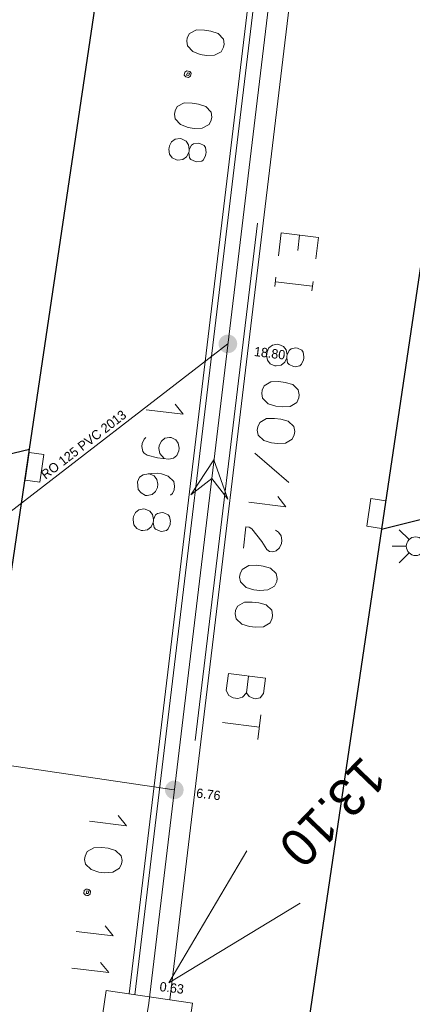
# Model space of a CAD drawing. Header units: metres. Extents: x 134035 to 140154, y 395174 to 396296.
# Tile 24 of 30: x 140102 to 140113, y 396130 to 396156. Entities that reach past the tile are written whole.
import ezdxf
from ezdxf.enums import TextEntityAlignment as Align

# ---------------------------------------------------------------- set-up
doc = ezdxf.new("R2010")
doc.units = ezdxf.units.M
doc.header["$MEASUREMENT"] = 0
for name, color, linetype, lineweight in [('Br-aansl-hulpst gem inlaat', 3, 'Continuous', 0), ('Br-aansl-leiding gem', 3, 'Continuous', 0), ('Br-text-aansl leiding gem', 3, 'Continuous', 0), ('Br-text-commentaarteksten', 7, 'Continuous', 0)]:
    doc.layers.add(name, color=color, linetype=linetype, lineweight=lineweight)
doc.styles.add('Style-ENGINEERING', font='ENGINEERING.shx')

# ---------------------------------------------------------------- blocks, each defined once
blk = doc.blocks.new('Br0-PI gem')
at = {"layer": 'Br-aansl-hulpst gem inlaat'}
h = blk.add_hatch(color=256, dxfattribs=at)
edge = h.paths.add_edge_path()
edge.add_arc((0, 0), 0.25, 0, 360)
blk = doc.blocks.new('*U171')
at = {"color": 252, "linetype": 'Continuous', "lineweight": 13}
blk.add_line((140109.761, 396149.743), (140109.81, 396150.157), dxfattribs=at)
at = {"color": 252, "linetype": 'Continuous', "lineweight": 13, "flags": 128}
blk.add_lwpolyline([(140110.241, 396149.519), (140110.311, 396150.097), (140109.318, 396150.216), (140109.244, 396149.599)], dxfattribs=at)
blk = doc.blocks.new('*U172')
at = {"color": 252, "linetype": 'Continuous', "lineweight": 13}
for p, q in [((140109.175, 396149.028), (140109.145, 396148.778)), ((140110.153, 396148.784), (140109.16, 396148.903)), ((140110.168, 396148.909), (140110.138, 396148.659))]:
    blk.add_line(p, q, dxfattribs=at)
blk = doc.blocks.new('*U173')
at = {"color": 252, "linetype": 'Continuous', "lineweight": 13, "flags": 128}
for points in [[(140109.463, 396146.868), (140109.409, 396146.748), (140109.313, 396146.672), (140109.183, 396146.648), (140109.144, 396146.653), (140109.023, 396146.707), (140108.948, 396146.803), (140108.924, 396146.933), (140108.928, 396146.972), (140108.935, 396147.027), (140108.987, 396147.131), (140109.083, 396147.207), (140109.213, 396147.231), (140109.252, 396147.226), (140109.373, 396147.172), (140109.448, 396147.076), (140109.472, 396146.946)], [(140109.468, 396146.907), (140109.463, 396146.868), (140109.486, 396146.73), (140109.528, 396146.686), (140109.649, 396146.632), (140109.688, 396146.627), (140109.818, 396146.651), (140109.862, 396146.693), (140109.916, 396146.814), (140109.921, 396146.853), (140109.926, 396146.892), (140109.902, 396147.022), (140109.868, 396147.073), (140109.748, 396147.127), (140109.709, 396147.132), (140109.579, 396147.108), (140109.527, 396147.067), (140109.472, 396146.946), (140109.468, 396146.907)]]:
    blk.add_lwpolyline(points, dxfattribs=at)
blk = doc.blocks.new('*U174')
at = {"color": 252, "linetype": 'Continuous', "lineweight": 13}
for q in [(140109.222, 396143.146), (140108.45, 396142.993)]:
    blk.add_line((140109.443, 396142.873), q, dxfattribs=at)
blk = doc.blocks.new('*U175')
at = {"color": 252, "linetype": 'Continuous', "lineweight": 13, "flags": 128}
for points in [[(140108.302, 396141.757), (140108.371, 396142.336), (140108.457, 396142.326), (140108.531, 396142.277), (140108.799, 396141.936), (140108.932, 396141.721)], [(140109.161, 396142.241), (140109.242, 396142.192), (140109.31, 396142.096), (140109.334, 396141.966), (140109.325, 396141.888), (140109.271, 396141.768), (140109.182, 396141.691), (140109.092, 396141.663), (140109.006, 396141.673), (140108.932, 396141.721)]]:
    blk.add_lwpolyline(points, dxfattribs=at)
blk = doc.blocks.new('*U176')
at = {"color": 252, "linetype": 'Continuous', "lineweight": 13}
for p, q in [((140108.438, 396138.331), (140108.383, 396137.878)), ((140108.891, 396138.276), (140108.841, 396137.862))]:
    blk.add_line(p, q, dxfattribs=at)
at = {"color": 252, "linetype": 'Continuous', "lineweight": 13, "flags": 128}
for points in [[(140108.891, 396138.276), (140107.898, 396138.396), (140107.844, 396137.942)], [(140108.841, 396137.862), (140108.748, 396137.746), (140108.618, 396137.722), (140108.579, 396137.727), (140108.459, 396137.781), (140108.383, 396137.878), (140108.282, 396137.763), (140108.151, 396137.731), (140108.026, 396137.746), (140107.907, 396137.808), (140107.844, 396137.942)]]:
    blk.add_lwpolyline(points, dxfattribs=at)
blk = doc.blocks.new('*U177')
at = {"color": 252, "linetype": 'Continuous', "lineweight": 13}
for p, q in [((140108.733, 396136.963), (140107.741, 396137.082)), ((140108.773, 396137.291), (140108.693, 396136.627))]:
    blk.add_line(p, q, dxfattribs=at)
blk = doc.blocks.new('*U221')
at = {"color": 252, "linetype": 'Continuous', "lineweight": 13}
for q in [(140104.175, 396134.438), (140104.947, 396134.591)]:
    blk.add_line((140105.168, 396134.318), q, dxfattribs=at)
blk = doc.blocks.new('*U222')
at = {"color": 252, "linetype": 'Continuous', "lineweight": 13, "flags": 128}
for points in [[(140104.122, 396132.612), (140104.083, 396132.617), (140104.032, 396132.583), (140104.021, 396132.497), (140104.064, 396132.452), (140104.103, 396132.448), (140104.142, 396132.443), (140104.193, 396132.477), (140104.204, 396132.563), (140104.161, 396132.607), (140104.122, 396132.612)], [(140104.156, 396132.56), (140104.14, 396132.499), (140104.085, 396132.497), (140104.101, 396132.567), (140104.156, 396132.56)]]:
    blk.add_lwpolyline(points, dxfattribs=at)
blk = doc.blocks.new('*U223')
at = {"color": 252, "linetype": 'Continuous', "lineweight": 13}
for q in [(140104.592, 396131.636), (140103.82, 396131.482)]:
    blk.add_line((140104.813, 396131.363), q, dxfattribs=at)
blk = doc.blocks.new('*U224')
at = {"color": 252, "linetype": 'Continuous', "lineweight": 13}
for q in [(140103.702, 396130.497), (140104.474, 396130.651)]:
    blk.add_line((140104.695, 396130.378), q, dxfattribs=at)
blk = doc.blocks.new('*U226')
at = {"color": 252, "linetype": 'Continuous', "lineweight": 13, "flags": 128}
for points in [[(140106.823, 396154.555), (140106.784, 396154.562), (140106.731, 396154.531), (140106.717, 396154.445), (140106.757, 396154.399), (140106.796, 396154.392), (140106.834, 396154.385), (140106.887, 396154.416), (140106.902, 396154.502), (140106.862, 396154.549), (140106.823, 396154.555)], [(140106.854, 396154.502), (140106.836, 396154.441), (140106.78, 396154.443), (140106.8, 396154.511), (140106.854, 396154.502)]]:
    blk.add_lwpolyline(points, dxfattribs=at)
blk = doc.blocks.new('*U227')
at = {"color": 252, "linetype": 'Continuous', "lineweight": 13, "flags": 128}
for points in [[(140106.839, 396152.373), (140106.779, 396152.255), (140106.679, 396152.184), (140106.548, 396152.166), (140106.51, 396152.172), (140106.392, 396152.232), (140106.321, 396152.332), (140106.303, 396152.463), (140106.309, 396152.502), (140106.319, 396152.556), (140106.376, 396152.658), (140106.476, 396152.729), (140106.606, 396152.747), (140106.645, 396152.741), (140106.763, 396152.681), (140106.834, 396152.581), (140106.852, 396152.45)], [(140106.845, 396152.411), (140106.839, 396152.373), (140106.855, 396152.234), (140106.895, 396152.187), (140107.013, 396152.128), (140107.052, 396152.121), (140107.183, 396152.139), (140107.229, 396152.179), (140107.289, 396152.297), (140107.296, 396152.336), (140107.302, 396152.374), (140107.284, 396152.505), (140107.253, 396152.558), (140107.136, 396152.618), (140107.097, 396152.625), (140106.966, 396152.607), (140106.911, 396152.568), (140106.852, 396152.45), (140106.845, 396152.411)]]:
    blk.add_lwpolyline(points, dxfattribs=at)
blk = doc.blocks.new('*U228')
at = {"color": 252, "linetype": 'Continuous', "lineweight": 13}
for q in [(140106.469, 396145.625), (140105.698, 396145.472)]:
    blk.add_line((140106.69, 396145.353), q, dxfattribs=at)
blk = doc.blocks.new('*U229')
at = {"color": 252, "linetype": 'Continuous', "lineweight": 13, "flags": 128}
for points in [[(140105.882, 396142.452), (140105.828, 396142.332), (140105.732, 396142.256), (140105.602, 396142.232), (140105.563, 396142.237), (140105.442, 396142.291), (140105.367, 396142.387), (140105.343, 396142.517), (140105.347, 396142.556), (140105.354, 396142.611), (140105.406, 396142.715), (140105.502, 396142.791), (140105.632, 396142.815), (140105.671, 396142.81), (140105.792, 396142.756), (140105.867, 396142.66), (140105.891, 396142.53)], [(140105.887, 396142.491), (140105.882, 396142.452), (140105.905, 396142.314), (140105.947, 396142.27), (140106.068, 396142.216), (140106.107, 396142.211), (140106.237, 396142.235), (140106.281, 396142.277), (140106.335, 396142.398), (140106.34, 396142.437), (140106.345, 396142.476), (140106.321, 396142.606), (140106.287, 396142.657), (140106.167, 396142.711), (140106.128, 396142.716), (140105.998, 396142.692), (140105.946, 396142.651), (140105.891, 396142.53), (140105.887, 396142.491)]]:
    blk.add_lwpolyline(points, dxfattribs=at)

msp = doc.modelspace()

# ---------------------------------------------------------------- linework, layer by layer
at = {"color": 252}
for p, q in [((140115.434, 396165.457), (140112.004, 396142.269)), ((140102.569, 396144.417), (140105.627, 396165.081)), ((140099.092, 396120.973), (140102.569, 396144.417)), ((140100.751, 396143.988), (140102.569, 396144.417)), ((140112.004, 396142.269), (140114.187, 396142.817)), ((140112.004, 396142.269), (140103.433, 396084.355))]:
    msp.add_line(p, q, dxfattribs=at)
at = {"color": 252, "linetype": 'Continuous', "lineweight": 13}
for p, q in [((140105.762, 396129.555), (140109.135, 396157.639)), ((140108.608, 396144.306), (140109.521, 396143.522)), ((140105.611, 396128.566), (140105.762, 396129.555))]:
    msp.add_line(p, q, dxfattribs=at)
at = {"color": 252, "linetype": 'Continuous', "lineweight": 0}
for p, q in [((140108.57, 396157.549), (140105.238, 396129.805)), ((140108.718, 396157.527), (140105.387, 396129.783)), ((140109.659, 396157.388), (140106.327, 396129.644)), ((140108.677, 396150.474), (140107.011, 396136.602)), ((140112.742, 396141.99), (140112.477, 396142.255)), ((140112.669, 396141.813), (140112.294, 396141.813)), ((140112.477, 396141.371), (140112.742, 396141.636))]:
    msp.add_line(p, q, dxfattribs=at)
at = {"color": 252, "linetype": 'Continuous', "lineweight": 13, "flags": 128}
for points in [[(140107.623, 396155.562), (140107.766, 396155.41), (140107.783, 396155.28), (140107.769, 396155.194), (140107.709, 396155.077), (140107.525, 396154.98), (140107.309, 396154.976), (140107.146, 396155.004), (140106.943, 396155.078), (140106.801, 396155.23), (140106.783, 396155.36), (140106.797, 396155.446), (140106.857, 396155.563), (140107.041, 396155.66), (140107.256, 396155.656), (140107.427, 396155.627), (140107.623, 396155.562)], [(140107.294, 396153.605), (140107.436, 396153.454), (140107.454, 396153.323), (140107.439, 396153.238), (140107.38, 396153.12), (140107.196, 396153.023), (140106.98, 396153.02), (140106.817, 396153.047), (140106.613, 396153.121), (140106.471, 396153.273), (140106.453, 396153.404), (140106.468, 396153.489), (140106.528, 396153.607), (140106.711, 396153.704), (140106.926, 396153.699), (140107.097, 396153.67), (140107.294, 396153.605)], [(140109.623, 396146.151), (140109.772, 396146.006), (140109.796, 396145.876), (140109.786, 396145.79), (140109.732, 396145.67), (140109.552, 396145.565), (140109.337, 396145.551), (140109.172, 396145.571), (140108.966, 396145.635), (140108.817, 396145.78), (140108.793, 396145.91), (140108.803, 396145.996), (140108.857, 396146.116), (140109.036, 396146.221), (140109.251, 396146.227), (140109.423, 396146.207), (140109.623, 396146.151)], [(140109.504, 396145.166), (140109.654, 396145.021), (140109.678, 396144.891), (140109.667, 396144.805), (140109.613, 396144.685), (140109.434, 396144.58), (140109.218, 396144.566), (140109.054, 396144.586), (140108.848, 396144.65), (140108.699, 396144.795), (140108.674, 396144.925), (140108.685, 396145.011), (140108.739, 396145.131), (140108.918, 396145.236), (140109.133, 396145.242), (140109.305, 396145.222), (140109.504, 396145.166)], [(140106.175, 396144.162), (140106.065, 396144.302), (140106.033, 396144.432), (140106.042, 396144.511), (140106.104, 396144.63), (140106.192, 396144.707), (140106.322, 396144.731), (140106.346, 396144.728), (140106.369, 396144.725), (140106.49, 396144.671), (140106.557, 396144.576), (140106.581, 396144.446), (140106.572, 396144.368), (140106.518, 396144.247), (140106.429, 396144.171), (140106.3, 396144.147), (140106.003, 396144.182), (140105.718, 396144.256), (140105.637, 396144.306), (140105.603, 396144.357), (140105.579, 396144.487), (140105.589, 396144.565), (140105.643, 396144.685), (140105.687, 396144.728)], [(140106.35, 396143.181), (140106.404, 396143.23), (140106.447, 396143.328), (140106.458, 396143.422), (140106.434, 396143.551), (140106.285, 396143.696), (140106.102, 396143.758), (140105.993, 396143.771), (140105.826, 396143.767), (140105.648, 396143.741), (140105.615, 396143.729), (140105.52, 396143.661), (140105.466, 396143.541), (140105.48, 396143.333), (140105.557, 396143.244), (140105.675, 396143.175), (140105.723, 396143.177), (140105.853, 396143.201), (140105.942, 396143.278), (140105.995, 396143.39), (140106.005, 396143.476), (140105.981, 396143.606), (140105.905, 396143.702), (140105.754, 396143.76)], [(140109.031, 396141.226), (140109.18, 396141.081), (140109.204, 396140.951), (140109.194, 396140.865), (140109.14, 396140.745), (140108.961, 396140.639), (140108.745, 396140.626), (140108.581, 396140.645), (140108.374, 396140.71), (140108.225, 396140.855), (140108.201, 396140.984), (140108.212, 396141.07), (140108.266, 396141.191), (140108.445, 396141.296), (140108.66, 396141.302), (140108.832, 396141.281), (140109.031, 396141.226)], [(140108.913, 396140.241), (140109.062, 396140.096), (140109.086, 396139.966), (140109.076, 396139.88), (140109.022, 396139.76), (140108.842, 396139.654), (140108.627, 396139.641), (140108.463, 396139.66), (140108.256, 396139.725), (140108.107, 396139.87), (140108.083, 396139.999), (140108.093, 396140.085), (140108.147, 396140.206), (140108.327, 396140.311), (140108.541, 396140.317), (140108.713, 396140.296), (140108.913, 396140.241)], [(140104.874, 396133.656), (140105.023, 396133.511), (140105.047, 396133.381), (140105.037, 396133.295), (140104.983, 396133.175), (140104.804, 396133.069), (140104.588, 396133.056), (140104.424, 396133.075), (140104.217, 396133.14), (140104.068, 396133.285), (140104.044, 396133.414), (140104.055, 396133.5), (140104.109, 396133.621), (140104.288, 396133.726), (140104.503, 396133.732), (140104.675, 396133.711), (140104.874, 396133.656)]]:
    msp.add_lwpolyline(points, dxfattribs=at)
at = {"color": 252, "linetype": 'Continuous', "lineweight": 0, "flags": 128}
for points in [[(140102.898, 396143.898), (140102.952, 396144.269), (140102.556, 396144.327), (140102.448, 396143.585), (140102.844, 396143.527), (140102.898, 396143.898)], [(140112.063, 396142.66), (140112.118, 396143.031), (140111.722, 396143.09), (140111.612, 396142.348), (140112.008, 396142.289), (140112.063, 396142.66)], [(140109.827, 396132.244), (140106.303, 396130.099), (140108.393, 396133.647)]]:
    msp.add_lwpolyline(points, dxfattribs=at)
at = {"color": 252, "linetype": 'Continuous', "lineweight": 13, "flags": 128}
msp.add_lwpolyline([(140106.895, 396143.192), (140107.451, 396143.629), (140107.888, 396143.073), (140107.511, 396144.126)], close=True, dxfattribs=at)
at = {"color": 252, "linetype": 'Continuous', "lineweight": 0, "flags": 128}
msp.add_lwpolyline([(140106.598, 396127.237), (140104.282, 396127.579), (140104.623, 396129.896), (140106.94, 396129.554)], close=True, dxfattribs=at)
at = {"color": 252, "linetype": 'Continuous', "lineweight": 0}
msp.add_circle((140112.919, 396141.813), 0.25, dxfattribs=at)
at = {"layer": 'Br-aansl-leiding gem', "color": 3, "lineweight": 0}
for p, q in [((140101.286, 396142.147), (140107.886, 396147.24)), ((140096.299, 396136.772), (140106.449, 396135.278))]:
    msp.add_line(p, q, dxfattribs=at)

# ---------------------------------------------------------------- block references
at = {"color": 252, "linetype": 'Continuous', "lineweight": 13}
for name in ['*U226', '*U227', '*U171', '*U172', '*U173', '*U228', '*U174', '*U229', '*U175', '*U176', '*U177', '*U221', '*U222', '*U223', '*U224']:
    msp.add_blockref(name, (0, 0), dxfattribs=at)
at = {"layer": 'Br-aansl-hulpst gem inlaat'}
for p in [(140107.886, 396147.24), (140106.449, 396135.278)]:
    msp.add_blockref('Br0-PI gem', p, dxfattribs=at)

# ---------------------------------------------------------------- texts
at = {"color": 252, "linetype": 'Continuous', "lineweight": 0, "style": 'Style-ENGINEERING'}
msp.add_text('13.10', height=1, rotation=226.1271, dxfattribs=at).set_placement((140110.702, 396134.675), align=Align.MIDDLE_CENTER)
at = {"layer": 'Br-text-aansl leiding gem', "style": 'Style-ENGINEERING'}
msp.add_text('RO 125 PVC 2013', height=0.25, rotation=37.6553, dxfattribs=at).set_placement((140104.093, 396144.44), align=Align.CENTER)
at = {"layer": 'Br-text-commentaarteksten', "style": 'Style-ENGINEERING'}
for s, p in [('18.80', (140108.607, 396147.165)), ('6.76', (140107.057, 396135.322)), ('0.63', (140106.073, 396130.131))]:
    msp.add_text(s, height=0.25, rotation=353.15, dxfattribs=at).set_placement(p, align=Align.TOP_LEFT)

doc.saveas('drawing.dxf')
